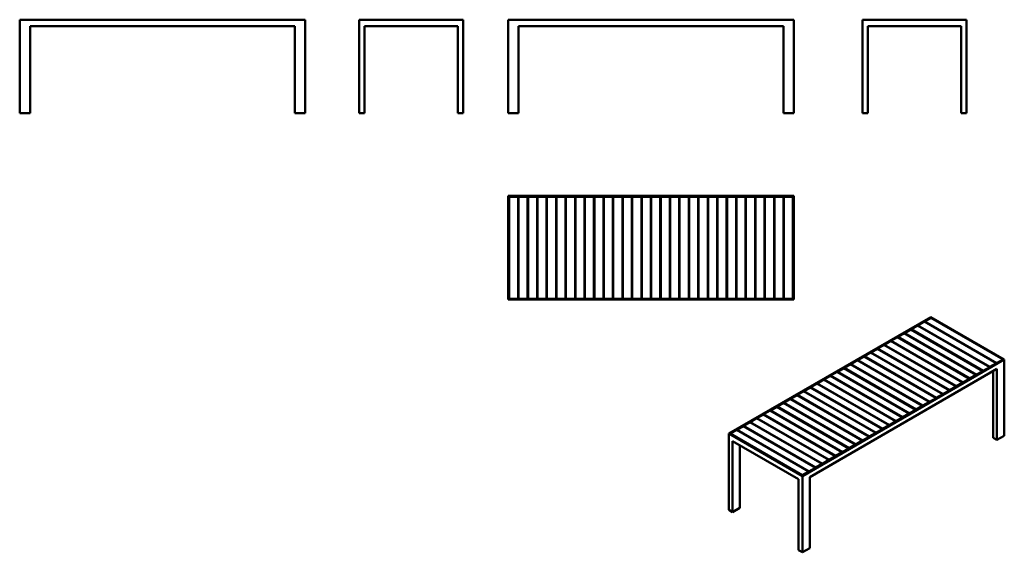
# Model space of a CAD drawing. Header units: millimetres. Extents: x 380 to 7964, y 984 to 5088.
import ezdxf

# ---------------------------------------------------------------- set-up
doc = ezdxf.new("R2010")
doc.units = ezdxf.units.MM
doc.header["$LTSCALE"] = 20
doc.layers.add('Visible (ANSI)', color=7, linetype='Continuous', lineweight=50)

msp = doc.modelspace()

# ---------------------------------------------------------------- linework, layer by layer
at = {"layer": 'Visible (ANSI)'}
for p, q in [((380.4, 5087.9), (2580.4, 5087.9)), ((380.4, 4367.9), (380.4, 5087.9)), ((2580.4, 4367.9), (2580.4, 5087.9)), ((2995.1, 5087.9), (3795.1, 5087.9)), ((2995.1, 4367.9), (2995.1, 5087.9)), ((3795.1, 4367.9), (3795.1, 5087.9)), ((4143, 5087.9), (6343, 5087.9)), ((4143, 4367.9), (4143, 5087.9)), ((6343, 4367.9), (6343, 5087.9)), ((6873.1, 5087.9), (7673.1, 5087.9)), ((6873.1, 4367.9), (6873.1, 5087.9)), ((7673.1, 4367.9), (7673.1, 5087.9)), ((460.4, 5037.9), (2500.4, 5037.9)), ((460.4, 4367.9), (460.4, 5037.9)), ((2500.4, 4367.9), (2500.4, 5037.9)), ((3035.1, 5037.9), (3755.1, 5037.9)), ((3035.1, 4367.9), (3035.1, 5037.9)), ((3755.1, 4367.9), (3755.1, 5037.9)), ((4223, 5037.9), (6263, 5037.9)), ((4223, 4367.9), (4223, 5037.9)), ((6263, 4367.9), (6263, 5037.9)), ((6913.1, 5037.9), (7633.1, 5037.9)), ((6913.1, 4367.9), (6913.1, 5037.9)), ((7633.1, 4367.9), (7633.1, 5037.9)), ((380.4, 4367.9), (460.4, 4367.9)), ((2580.4, 4367.9), (2500.4, 4367.9)), ((3035.1, 4367.9), (2995.1, 4367.9)), ((3755.1, 4367.9), (3795.1, 4367.9)), ((4143, 4367.9), (4223, 4367.9)), ((6343, 4367.9), (6263, 4367.9)), ((6913.1, 4367.9), (6873.1, 4367.9)), ((7633.1, 4367.9), (7673.1, 4367.9)), ((6343, 3731.1), (4143, 3731.1)), ((4143, 3731.1), (4143, 2931.1)), ((4148, 2936.1), (4148, 3726.1)), ((4148, 3726.1), (6338, 3726.1)), ((4149.5, 3724.1), (4219.5, 3724.1)), ((4149.5, 3724.1), (4149.5, 2938.1)), ((4219.5, 3724.1), (4219.5, 2938.1)), ((4222.5, 3724.1), (4292.5, 3724.1)), ((4222.5, 3724.1), (4222.5, 2938.1)), ((4292.5, 3724.1), (4292.5, 2938.1)), ((4295.5, 3724.1), (4365.5, 3724.1)), ((4295.5, 3724.1), (4295.5, 2938.1)), ((4365.5, 3724.1), (4365.5, 2938.1)), ((4368.5, 3724.1), (4438.5, 3724.1)), ((4368.5, 3724.1), (4368.5, 2938.1)), ((4438.5, 3724.1), (4438.5, 2938.1)), ((4441.5, 3724.1), (4511.5, 3724.1)), ((4441.5, 3724.1), (4441.5, 2938.1)), ((4511.5, 3724.1), (4511.5, 2938.1)), ((4514.5, 3724.1), (4584.5, 3724.1)), ((4514.5, 3724.1), (4514.5, 2938.1)), ((4584.5, 3724.1), (4584.5, 2938.1)), ((4587.5, 3724.1), (4657.5, 3724.1)), ((4587.5, 3724.1), (4587.5, 2938.1)), ((4657.5, 3724.1), (4657.5, 2938.1)), ((4660.5, 3724.1), (4730.5, 3724.1)), ((4660.5, 3724.1), (4660.5, 2938.1)), ((4730.5, 3724.1), (4730.5, 2938.1)), ((4733.5, 3724.1), (4803.5, 3724.1)), ((4733.5, 3724.1), (4733.5, 2938.1)), ((4803.5, 3724.1), (4803.5, 2938.1)), ((4806.5, 3724.1), (4876.5, 3724.1)), ((4806.5, 3724.1), (4806.5, 2938.1)), ((4876.5, 3724.1), (4876.5, 2938.1)), ((4879.5, 3724.1), (4949.5, 3724.1)), ((4879.5, 3724.1), (4879.5, 2938.1)), ((4949.5, 3724.1), (4949.5, 2938.1)), ((4952.5, 3724.1), (5022.5, 3724.1)), ((4952.5, 3724.1), (4952.5, 2938.1)), ((5022.5, 3724.1), (5022.5, 2938.1)), ((5025.5, 3724.1), (5095.5, 3724.1)), ((5025.5, 3724.1), (5025.5, 2938.1)), ((5095.5, 3724.1), (5095.5, 2938.1)), ((5098.5, 3724.1), (5168.5, 3724.1)), ((5098.5, 3724.1), (5098.5, 2938.1)), ((5168.5, 3724.1), (5168.5, 2938.1)), ((5171.5, 3724.1), (5241.5, 3724.1)), ((5171.5, 3724.1), (5171.5, 2938.1)), ((5241.5, 3724.1), (5241.5, 2938.1)), ((5244.5, 3724.1), (5314.5, 3724.1)), ((5244.5, 3724.1), (5244.5, 2938.1)), ((5314.5, 3724.1), (5314.5, 2938.1)), ((5317.5, 3724.1), (5387.5, 3724.1)), ((5317.5, 3724.1), (5317.5, 2938.1)), ((5387.5, 3724.1), (5387.5, 2938.1)), ((5390.5, 3724.1), (5460.5, 3724.1)), ((5390.5, 3724.1), (5390.5, 2938.1)), ((5460.5, 3724.1), (5460.5, 2938.1)), ((5463.5, 3724.1), (5533.5, 3724.1)), ((5463.5, 3724.1), (5463.5, 2938.1)), ((5533.5, 3724.1), (5533.5, 2938.1)), ((5536.5, 3724.1), (5606.5, 3724.1)), ((5536.5, 3724.1), (5536.5, 2938.1)), ((5606.5, 3724.1), (5606.5, 2938.1)), ((5609.5, 3724.1), (5679.5, 3724.1)), ((5609.5, 3724.1), (5609.5, 2938.1)), ((5679.5, 3724.1), (5679.5, 2938.1)), ((5682.5, 3724.1), (5752.5, 3724.1)), ((5682.5, 3724.1), (5682.5, 2938.1)), ((5752.5, 3724.1), (5752.5, 2938.1)), ((5755.5, 3724.1), (5825.5, 3724.1)), ((5755.5, 3724.1), (5755.5, 2938.1)), ((5825.5, 3724.1), (5825.5, 2938.1)), ((5828.5, 3724.1), (5898.5, 3724.1)), ((5828.5, 3724.1), (5828.5, 2938.1)), ((5898.5, 3724.1), (5898.5, 2938.1)), ((5901.5, 3724.1), (5971.5, 3724.1)), ((5901.5, 3724.1), (5901.5, 2938.1)), ((5971.5, 3724.1), (5971.5, 2938.1)), ((5974.5, 3724.1), (6044.5, 3724.1)), ((5974.5, 3724.1), (5974.5, 2938.1)), ((6044.5, 3724.1), (6044.5, 2938.1)), ((6047.5, 3724.1), (6117.5, 3724.1)), ((6047.5, 3724.1), (6047.5, 2938.1)), ((6117.5, 3724.1), (6117.5, 2938.1)), ((6120.5, 3724.1), (6190.5, 3724.1)), ((6120.5, 3724.1), (6120.5, 2938.1)), ((6190.5, 3724.1), (6190.5, 2938.1)), ((6193.5, 3724.1), (6263.5, 3724.1)), ((6193.5, 3724.1), (6193.5, 2938.1)), ((6263.5, 3724.1), (6263.5, 2938.1)), ((6266.5, 3724.1), (6336.5, 3724.1)), ((6266.5, 3724.1), (6266.5, 2938.1)), ((6336.5, 3724.1), (6336.5, 2938.1)), ((6338, 3726.1), (6338, 2936.1)), ((6343, 2931.1), (6343, 3731.1)), ((4219.5, 3676.1), (4222.5, 3676.1)), ((4292.5, 3676.1), (4295.5, 3676.1)), ((4365.5, 3676.1), (4368.5, 3676.1)), ((4438.5, 3676.1), (4441.5, 3676.1)), ((4511.5, 3676.1), (4514.5, 3676.1)), ((4584.5, 3676.1), (4587.5, 3676.1)), ((4657.5, 3676.1), (4660.5, 3676.1)), ((4730.5, 3676.1), (4733.5, 3676.1)), ((4803.5, 3676.1), (4806.5, 3676.1)), ((4876.5, 3676.1), (4879.5, 3676.1)), ((4949.5, 3676.1), (4952.5, 3676.1)), ((5022.5, 3676.1), (5025.5, 3676.1)), ((5095.5, 3676.1), (5098.5, 3676.1)), ((5168.5, 3676.1), (5171.5, 3676.1)), ((5241.5, 3676.1), (5244.5, 3676.1)), ((5314.5, 3676.1), (5317.5, 3676.1)), ((5387.5, 3676.1), (5390.5, 3676.1)), ((5460.5, 3676.1), (5463.5, 3676.1)), ((5533.5, 3676.1), (5536.5, 3676.1)), ((5606.5, 3676.1), (5609.5, 3676.1)), ((5679.5, 3676.1), (5682.5, 3676.1)), ((5752.5, 3676.1), (5755.5, 3676.1)), ((5825.5, 3676.1), (5828.5, 3676.1)), ((5898.5, 3676.1), (5901.5, 3676.1)), ((5971.5, 3676.1), (5974.5, 3676.1)), ((6044.5, 3676.1), (6047.5, 3676.1)), ((6117.5, 3676.1), (6120.5, 3676.1)), ((6190.5, 3676.1), (6193.5, 3676.1)), ((6263.5, 3676.1), (6266.5, 3676.1)), ((4222.5, 2986.1), (4219.5, 2986.1)), ((4295.5, 2986.1), (4292.5, 2986.1)), ((4368.5, 2986.1), (4365.5, 2986.1)), ((4441.5, 2986.1), (4438.5, 2986.1)), ((4514.5, 2986.1), (4511.5, 2986.1)), ((4587.5, 2986.1), (4584.5, 2986.1)), ((4660.5, 2986.1), (4657.5, 2986.1)), ((4733.5, 2986.1), (4730.5, 2986.1)), ((4806.5, 2986.1), (4803.5, 2986.1)), ((4879.5, 2986.1), (4876.5, 2986.1)), ((4952.5, 2986.1), (4949.5, 2986.1)), ((5025.5, 2986.1), (5022.5, 2986.1)), ((5098.5, 2986.1), (5095.5, 2986.1)), ((5171.5, 2986.1), (5168.5, 2986.1)), ((5244.5, 2986.1), (5241.5, 2986.1)), ((5317.5, 2986.1), (5314.5, 2986.1)), ((5390.5, 2986.1), (5387.5, 2986.1)), ((5463.5, 2986.1), (5460.5, 2986.1)), ((5536.5, 2986.1), (5533.5, 2986.1)), ((5609.5, 2986.1), (5606.5, 2986.1)), ((5682.5, 2986.1), (5679.5, 2986.1)), ((5755.5, 2986.1), (5752.5, 2986.1)), ((5828.5, 2986.1), (5825.5, 2986.1)), ((5901.5, 2986.1), (5898.5, 2986.1)), ((5974.5, 2986.1), (5971.5, 2986.1)), ((6047.5, 2986.1), (6044.5, 2986.1)), ((6120.5, 2986.1), (6117.5, 2986.1)), ((6193.5, 2986.1), (6190.5, 2986.1)), ((6266.5, 2986.1), (6263.5, 2986.1)), ((4143, 2931.1), (6343, 2931.1)), ((6338, 2936.1), (4148, 2936.1)), ((4219.5, 2938.1), (4149.5, 2938.1)), ((4292.5, 2938.1), (4222.5, 2938.1)), ((4365.5, 2938.1), (4295.5, 2938.1)), ((4438.5, 2938.1), (4368.5, 2938.1)), ((4511.5, 2938.1), (4441.5, 2938.1)), ((4584.5, 2938.1), (4514.5, 2938.1)), ((4657.5, 2938.1), (4587.5, 2938.1)), ((4730.5, 2938.1), (4660.5, 2938.1)), ((4803.5, 2938.1), (4733.5, 2938.1)), ((4876.5, 2938.1), (4806.5, 2938.1)), ((4949.5, 2938.1), (4879.5, 2938.1)), ((5022.5, 2938.1), (4952.5, 2938.1)), ((5095.5, 2938.1), (5025.5, 2938.1)), ((5168.5, 2938.1), (5098.5, 2938.1)), ((5241.5, 2938.1), (5171.5, 2938.1)), ((5314.5, 2938.1), (5244.5, 2938.1)), ((5387.5, 2938.1), (5317.5, 2938.1)), ((5460.5, 2938.1), (5390.5, 2938.1)), ((5533.5, 2938.1), (5463.5, 2938.1)), ((5606.5, 2938.1), (5536.5, 2938.1)), ((5679.5, 2938.1), (5609.5, 2938.1)), ((5752.5, 2938.1), (5682.5, 2938.1)), ((5825.5, 2938.1), (5755.5, 2938.1)), ((5898.5, 2938.1), (5828.5, 2938.1)), ((5971.5, 2938.1), (5901.5, 2938.1)), ((6044.5, 2938.1), (5974.5, 2938.1)), ((6117.5, 2938.1), (6047.5, 2938.1)), ((6190.5, 2938.1), (6120.5, 2938.1)), ((6263.5, 2938.1), (6193.5, 2938.1)), ((6336.5, 2938.1), (6266.5, 2938.1)), ((7398.5, 2796.9), (5842.8, 1898.7)), ((5849.9, 1898.7), (7398.5, 2792.8)), ((7246.1, 2703.2), (7295.6, 2731.7)), ((7295.6, 2731.7), (7851.4, 2410.9)), ((7297.7, 2733), (7347.2, 2761.6)), ((7297.7, 2730.5), (7297.7, 2733)), ((7297.7, 2733), (7853.5, 2412.1)), ((7347.2, 2761.6), (7903, 2440.7)), ((7349.3, 2762.8), (7398.8, 2791.4)), ((7349.3, 2760.3), (7349.3, 2762.8)), ((7349.3, 2762.8), (7905.1, 2441.9)), ((7964.1, 2470.3), (7398.5, 2796.9)), ((7398.5, 2791.1), (7398.5, 2792.8)), ((7398.5, 2792.8), (7957.1, 2470.3)), ((7398.8, 2791.4), (7954.6, 2470.5)), ((7142.8, 2643.6), (7192.3, 2672.1)), ((7192.3, 2672.1), (7748.1, 2351.3)), ((7194.5, 2673.4), (7244, 2701.9)), ((7194.5, 2670.9), (7194.5, 2673.4)), ((7194.5, 2673.4), (7750.2, 2352.5)), ((7244, 2701.9), (7799.7, 2381.1)), ((7246.1, 2700.7), (7246.1, 2703.2)), ((7246.1, 2703.2), (7801.9, 2382.3)), ((6988, 2554.2), (7037.5, 2582.7)), ((7037.5, 2582.7), (7593.3, 2261.9)), ((7039.6, 2584), (7089.1, 2612.5)), ((7039.6, 2581.5), (7039.6, 2584)), ((7039.6, 2584), (7595.4, 2263.1)), ((7089.1, 2612.5), (7644.9, 2291.7)), ((7091.2, 2613.8), (7140.7, 2642.3)), ((7091.2, 2611.3), (7091.2, 2613.8)), ((7091.2, 2613.8), (7647, 2292.9)), ((7140.7, 2642.3), (7696.5, 2321.5)), ((7142.8, 2641.1), (7142.8, 2643.6)), ((7142.8, 2643.6), (7698.6, 2322.7)), ((6884.7, 2494.6), (6934.2, 2523.1)), ((6934.2, 2523.1), (7490, 2202.3)), ((6936.4, 2524.4), (6985.9, 2552.9)), ((6936.4, 2521.9), (6936.4, 2524.4)), ((6936.4, 2524.4), (7492.2, 2203.5)), ((6985.9, 2552.9), (7541.6, 2232.1)), ((6988, 2551.7), (6988, 2554.2)), ((6988, 2554.2), (7543.8, 2233.3)), ((7957.1, 2470.3), (6408.5, 1576.2)), ((6408.5, 1572.1), (7964.1, 2470.3)), ((6729.9, 2405.1), (6779.4, 2433.7)), ((6779.4, 2433.7), (7335.2, 2112.8)), ((6781.5, 2435), (6831, 2463.5)), ((6781.5, 2432.5), (6781.5, 2435)), ((6781.5, 2435), (7337.3, 2114.1)), ((6831, 2463.5), (7386.8, 2142.6)), ((6833.1, 2464.8), (6882.6, 2493.3)), ((6833.1, 2462.3), (6833.1, 2464.8)), ((6833.1, 2464.8), (7388.9, 2143.9)), ((6882.6, 2493.3), (7438.4, 2172.4)), ((6884.7, 2492.1), (6884.7, 2494.6)), ((6884.7, 2494.6), (7440.5, 2173.7)), ((7903, 2440.7), (7853.5, 2412.1)), ((7903, 2439), (7903, 2440.7)), ((7954.6, 2470.5), (7905.1, 2441.9)), ((7905.1, 2441.9), (7905.1, 2440.3)), ((7954.6, 2468.8), (7954.6, 2470.5)), ((7964.1, 1882.4), (7964.1, 2470.3)), ((6465.1, 1564), (7907.6, 2396.8)), ((6626.7, 2345.5), (6676.2, 2374.1)), ((6676.2, 2374.1), (7231.9, 2053.2)), ((6678.3, 2375.3), (6727.8, 2403.9)), ((6678.3, 2372.9), (6678.3, 2375.3)), ((6678.3, 2375.3), (7234.1, 2054.5)), ((6727.8, 2403.9), (7283.6, 2083)), ((6729.9, 2402.7), (6729.9, 2405.1)), ((6729.9, 2405.1), (7285.7, 2084.3)), ((7748.1, 2351.3), (7698.6, 2322.7)), ((7748.1, 2349.6), (7748.1, 2351.3)), ((7799.7, 2381.1), (7750.2, 2352.5)), ((7750.2, 2352.5), (7750.2, 2350.9)), ((7799.7, 2379.4), (7799.7, 2381.1)), ((7851.4, 2410.9), (7801.9, 2382.3)), ((7801.9, 2382.3), (7801.9, 2380.7)), ((7851.4, 2409.2), (7851.4, 2410.9)), ((7853.5, 2412.1), (7853.5, 2410.5)), ((7879.3, 1866.1), (7879.3, 2380.5)), ((7907.6, 1849.7), (7907.6, 2396.8)), ((6471.8, 2256.1), (6521.3, 2284.7)), ((6521.3, 2284.7), (7077.1, 1963.8)), ((6523.4, 2285.9), (6572.9, 2314.5)), ((6523.4, 2283.5), (6523.4, 2285.9)), ((6523.4, 2285.9), (7079.2, 1965.1)), ((6572.9, 2314.5), (7128.7, 1993.6)), ((6575, 2315.7), (6624.5, 2344.3)), ((6575, 2313.3), (6575, 2315.7)), ((6575, 2315.7), (7130.8, 1994.9)), ((6624.5, 2344.3), (7180.3, 2023.4)), ((6626.7, 2343.1), (6626.7, 2345.5)), ((6626.7, 2345.5), (7182.4, 2024.7)), ((7644.9, 2291.7), (7595.4, 2263.1)), ((7644.9, 2290), (7644.9, 2291.7)), ((7696.5, 2321.5), (7647, 2292.9)), ((7647, 2292.9), (7647, 2291.2)), ((7696.5, 2319.8), (7696.5, 2321.5)), ((7698.6, 2322.7), (7698.6, 2321.1)), ((6368.6, 2196.5), (6418.1, 2225.1)), ((6418.1, 2225.1), (6973.8, 1904.2)), ((6420.2, 2226.3), (6469.7, 2254.9)), ((6420.2, 2223.9), (6420.2, 2226.3)), ((6420.2, 2226.3), (6976, 1905.5)), ((6469.7, 2254.9), (7025.5, 1934)), ((6471.8, 2253.7), (6471.8, 2256.1)), ((6471.8, 2256.1), (7027.6, 1935.3)), ((7490, 2202.3), (7440.5, 2173.7)), ((7490, 2200.6), (7490, 2202.3)), ((7541.6, 2232.1), (7492.2, 2203.5)), ((7492.2, 2203.5), (7492.2, 2201.8)), ((7541.6, 2230.4), (7541.6, 2232.1)), ((7593.3, 2261.9), (7543.8, 2233.3)), ((7543.8, 2233.3), (7543.8, 2231.6)), ((7593.3, 2260.2), (7593.3, 2261.9)), ((7595.4, 2263.1), (7595.4, 2261.4)), ((6213.7, 2107.1), (6263.2, 2135.7)), ((6263.2, 2135.7), (6819, 1814.8)), ((6265.3, 2136.9), (6314.8, 2165.5)), ((6265.3, 2134.5), (6265.3, 2136.9)), ((6265.3, 2136.9), (6821.1, 1816)), ((6314.8, 2165.5), (6870.6, 1844.6)), ((6316.9, 2166.7), (6366.4, 2195.3)), ((6316.9, 2164.3), (6316.9, 2166.7)), ((6316.9, 2166.7), (6872.7, 1845.8)), ((6366.4, 2195.3), (6922.2, 1874.4)), ((6368.6, 2194.1), (6368.6, 2196.5)), ((6368.6, 2196.5), (6924.3, 1875.7)), ((7386.8, 2142.6), (7337.3, 2114.1)), ((7386.8, 2141), (7386.8, 2142.6)), ((7438.4, 2172.4), (7388.9, 2143.9)), ((7388.9, 2143.9), (7388.9, 2142.2)), ((7438.4, 2170.8), (7438.4, 2172.4)), ((7440.5, 2173.7), (7440.5, 2172)), ((6110.5, 2047.5), (6160, 2076.1)), ((6160, 2076.1), (6715.7, 1755.2)), ((6162.1, 2077.3), (6211.6, 2105.9)), ((6162.1, 2074.9), (6162.1, 2077.3)), ((6162.1, 2077.3), (6717.9, 1756.4)), ((6211.6, 2105.9), (6767.4, 1785)), ((6213.7, 2104.7), (6213.7, 2107.1)), ((6213.7, 2107.1), (6769.5, 1786.2)), ((7231.9, 2053.2), (7182.4, 2024.7)), ((7231.9, 2051.6), (7231.9, 2053.2)), ((7283.6, 2083), (7234.1, 2054.5)), ((7234.1, 2054.5), (7234.1, 2052.8)), ((7283.6, 2081.4), (7283.6, 2083)), ((7335.2, 2112.8), (7285.7, 2084.3)), ((7285.7, 2084.3), (7285.7, 2082.6)), ((7335.2, 2111.2), (7335.2, 2112.8)), ((7337.3, 2114.1), (7337.3, 2112.4)), ((5955.6, 1958.1), (6005.1, 1986.7)), ((6005.1, 1986.7), (6560.9, 1665.8)), ((6007.2, 1987.9), (6056.7, 2016.5)), ((6007.2, 1985.5), (6007.2, 1987.9)), ((6007.2, 1987.9), (6563, 1667)), ((6056.7, 2016.5), (6612.5, 1695.6)), ((6058.8, 2017.7), (6108.3, 2046.3)), ((6058.8, 2015.3), (6058.8, 2017.7)), ((6058.8, 2017.7), (6614.6, 1696.8)), ((6108.3, 2046.3), (6664.1, 1725.4)), ((6110.5, 2045.1), (6110.5, 2047.5)), ((6110.5, 2047.5), (6666.3, 1726.6)), ((7128.7, 1993.6), (7079.2, 1965.1)), ((7128.7, 1992), (7128.7, 1993.6)), ((7180.3, 2023.4), (7130.8, 1994.9)), ((7130.8, 1994.9), (7130.8, 1993.2)), ((7180.3, 2021.8), (7180.3, 2023.4)), ((7182.4, 2024.7), (7182.4, 2023)), ((5842.8, 1898.7), (6408.5, 1572.1)), ((5842.8, 1310.8), (5842.8, 1898.7)), ((6408.5, 1576.2), (5849.9, 1898.7)), ((5852.4, 1898.5), (5901.9, 1927.1)), ((5852.4, 1897.3), (5852.4, 1898.5)), ((5852.4, 1898.5), (6408.2, 1577.6)), ((5901.9, 1927.1), (6457.7, 1606.2)), ((5904, 1928.3), (5953.5, 1956.9)), ((5904, 1925.9), (5904, 1928.3)), ((5904, 1928.3), (6459.8, 1607.4)), ((5953.5, 1956.9), (6509.3, 1636)), ((5955.6, 1955.7), (5955.6, 1958.1)), ((5955.6, 1958.1), (6511.4, 1637.2)), ((6973.8, 1904.2), (6924.3, 1875.7)), ((6973.8, 1902.6), (6973.8, 1904.2)), ((7025.5, 1934), (6976, 1905.5)), ((6976, 1905.5), (6976, 1903.8)), ((7025.5, 1932.4), (7025.5, 1934)), ((7077.1, 1963.8), (7027.6, 1935.3)), ((7027.6, 1935.3), (7027.6, 1933.6)), ((7077.1, 1962.2), (7077.1, 1963.8)), ((7079.2, 1965.1), (7079.2, 1963.4)), ((5871.1, 1841.6), (6380.2, 1547.6)), ((5871.1, 1294.5), (5871.1, 1841.6)), ((6870.6, 1844.6), (6821.1, 1816)), ((6870.6, 1843), (6870.6, 1844.6)), ((6922.2, 1874.4), (6872.7, 1845.8)), ((6872.7, 1845.8), (6872.7, 1844.2)), ((6922.2, 1872.8), (6922.2, 1874.4)), ((6924.3, 1875.7), (6924.3, 1874)), ((7907.6, 1849.7), (7879.3, 1866.1)), ((7964.1, 1882.4), (7907.6, 1849.7)), ((5927.7, 1327.2), (5927.7, 1808.9)), ((6715.7, 1755.2), (6666.3, 1726.6)), ((6715.7, 1753.6), (6715.7, 1755.2)), ((6767.4, 1785), (6717.9, 1756.4)), ((6717.9, 1756.4), (6717.9, 1754.8)), ((6767.4, 1783.4), (6767.4, 1785)), ((6819, 1814.8), (6769.5, 1786.2)), ((6769.5, 1786.2), (6769.5, 1784.6)), ((6819, 1813.2), (6819, 1814.8)), ((6821.1, 1816), (6821.1, 1814.4)), ((6612.5, 1695.6), (6563, 1667)), ((6612.5, 1694), (6612.5, 1695.6)), ((6664.1, 1725.4), (6614.6, 1696.8)), ((6614.6, 1696.8), (6614.6, 1695.2)), ((6664.1, 1723.8), (6664.1, 1725.4)), ((6666.3, 1726.6), (6666.3, 1725)), ((6457.7, 1606.2), (6408.2, 1577.6)), ((6457.7, 1604.6), (6457.7, 1606.2)), ((6509.3, 1636), (6459.8, 1607.4)), ((6459.8, 1607.4), (6459.8, 1605.8)), ((6509.3, 1634.4), (6509.3, 1636)), ((6560.9, 1665.8), (6511.4, 1637.2)), ((6511.4, 1637.2), (6511.4, 1635.6)), ((6560.9, 1664.2), (6560.9, 1665.8)), ((6563, 1667), (6563, 1665.4)), ((6380.2, 1000.6), (6380.2, 1547.6)), ((6408.2, 1577.6), (6408.2, 1576.4)), ((6408.5, 984.2), (6408.5, 1572.1)), ((6465.1, 1016.9), (6465.1, 1564)), ((5871.1, 1294.5), (5842.8, 1310.8)), ((5927.7, 1327.2), (5871.1, 1294.5)), ((6380.2, 1000.6), (6408.5, 984.2)), ((6408.5, 984.2), (6465.1, 1016.9))]:
    msp.add_line(p, q, dxfattribs=at)

doc.saveas('drawing.dxf')
